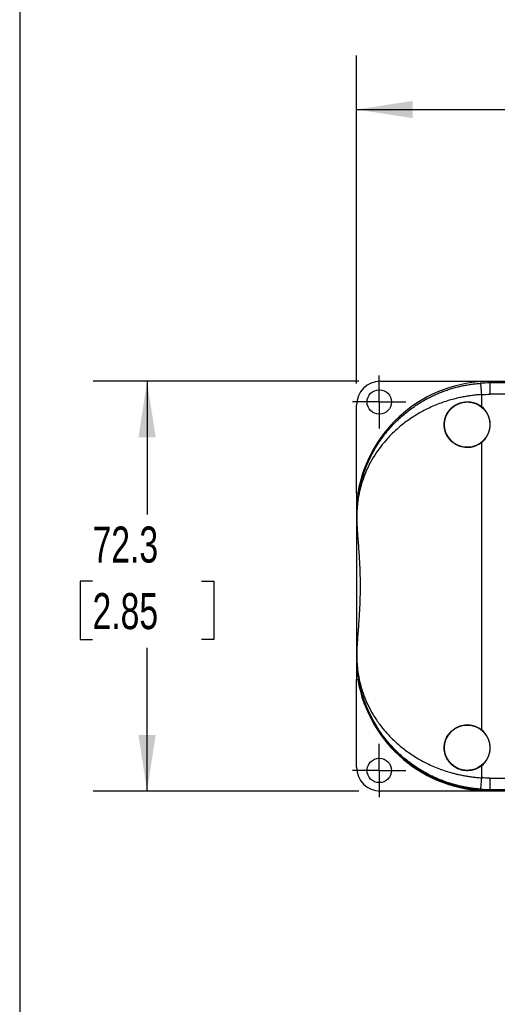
# Model space of a CAD drawing. Header units: millimetres. Extents: x 19 to 819, y 19 to 629.
# Tile 2 of 11: x 19 to 103, y 158 to 332. Entities that reach past the tile are written whole.
import ezdxf

# ---------------------------------------------------------------- set-up
doc = ezdxf.new("R2010")
doc.units = ezdxf.units.MM
doc.header["$LTSCALE"] = 3
doc.linetypes.add('SLD-Center', pattern=[19.05, 15.24, -1.27, 1.27, -1.27])
doc.linetypes.add('SLD-Solid', pattern=[0])
doc.layers.add('CENTER', color=40, linetype='SLD-Center')
doc.layers.add('DIMENSIONS', color=140, linetype='SLD-Solid', lineweight=25)
doc.layers.add('TEXT', color=140, linetype='SLD-Solid', lineweight=25)
doc.styles.add('SLDTEXTSTYLE0', font='TXT', dxfattribs={"width": 0.7})
doc.dimstyles.new('SLDDIMSTYLE0', dxfattribs={"dimtxt": 6.474023, "dimasz": 9.906, "dimexe": 0, "dimexo": 0.0625, "dimgap": 1.618506, "dimtad": 0, "dimtih": 1, "dimtoh": 1, "dimrnd": 1e-09, "dimzin": 12, "dimdsep": 46, "dimtxsty": 'SLDTEXTSTYLE0', "dimsah": 1, "dimcen": 0.09, "dimadec": 0, "dimazin": 3, "dimtfac": 1, "dimtofl": 0, "dimtmove": 0, "dimatfit": 3, "dimfxl": 0, "dimfrac": 2, "dimtolj": 1, "dimtzin": 12, "dimarcsym": 0})
doc.dimstyles.new('SLDDIMSTYLE1', dxfattribs={"dimtxt": 6.474023, "dimasz": 9.906, "dimexe": 0, "dimexo": 0.0625, "dimgap": 1.618506, "dimtad": 0, "dimtih": 1, "dimtoh": 1, "dimrnd": 1e-09, "dimzin": 4, "dimdsep": 46, "dimtxsty": 'SLDTEXTSTYLE0', "dimsah": 1, "dimcen": 0.09, "dimadec": 0, "dimazin": 1, "dimtfac": 1, "dimtofl": 0, "dimtmove": 0, "dimatfit": 3, "dimfxl": 0, "dimfrac": 2, "dimtolj": 1, "dimtzin": 12, "dimarcsym": 0})

# ---------------------------------------------------------------- blocks, each defined once
blk = doc.blocks.new('_D')
at = {"layer": 'DIMENSIONS'}
for p, q in [((78.82, 267.94), (31.97, 267.94)), ((41.5, 267.94), (41.5, 244.41)), ((31.88, 232.68), (29.71, 232.68)), ((29.71, 232.68), (29.71, 222.39)), ((51.12, 232.68), (53.29, 232.68)), ((53.29, 232.68), (53.29, 222.39)), ((29.71, 222.39), (31.88, 222.39)), ((53.29, 222.39), (51.12, 222.39)), ((41.5, 195.64), (41.5, 220.94)), ((78.82, 195.64), (31.97, 195.64))]:
    blk.add_line(p, q, dxfattribs=at)
for points in [[(41.5, 267.94), (39.98, 258.03), (43.02, 258.03)], [(41.5, 195.64), (43.02, 205.55), (39.98, 205.55)]]:
    blk.add_solid(points, dxfattribs=at)
at = {"layer": 'DIMENSIONS', "char_height": 6.35, "attachment_point": 1, "style": 'SLDTEXTSTYLE0'}
for s, insert in [('72.3', (31.88, 242.31)), ('2.85', (31.88, 230.57))]:
    blk.add_mtext(s, dxfattribs=dict(at, insert=insert))
blk = doc.blocks.new('_D_1')
at = {"layer": 'DIMENSIONS'}
for p, q in [((78.43, 267.55), (78.43, 325.39)), ((234.43, 267.55), (234.43, 325.39)), ((78.43, 315.87), (141.56, 315.87)), ((150.33, 315.87), (148.16, 315.87)), ((148.16, 315.87), (148.16, 305.58)), ((169.57, 315.87), (171.74, 315.87)), ((171.74, 315.87), (171.74, 305.58)), ((234.43, 315.87), (178.34, 315.87)), ((148.16, 305.58), (150.33, 305.58)), ((171.74, 305.58), (169.57, 305.58))]:
    blk.add_line(p, q, dxfattribs=at)
for points in [[(78.43, 315.87), (88.33, 314.35), (88.33, 317.39)], [(234.43, 315.87), (224.52, 317.39), (224.52, 314.35)]]:
    blk.add_solid(points, dxfattribs=at)
at = {"layer": 'DIMENSIONS', "char_height": 6.35, "attachment_point": 1, "style": 'SLDTEXTSTYLE0'}
for s, insert in [('156.0', (147.64, 325.5)), ('6.14', (150.33, 313.77))]:
    blk.add_mtext(s, dxfattribs=dict(at, insert=insert))
blk = doc.blocks.new('SW_CENTERMARKSYMBOL_1')
at = {"layer": 'CENTER', "color": 0}
for p, q in [((0, 2.54), (0, 4.69)), ((0, 0), (0, 2.54)), ((-2.54, 0), (-4.69, 0)), ((0, 0), (-2.54, 0)), ((0, 0), (0, -2.54)), ((0, 0), (2.54, 0)), ((2.54, 0), (4.69, 0)), ((0, -2.54), (0, -4.69))]:
    blk.add_line(p, q, dxfattribs=at)
blk = doc.blocks.new('SW_CENTERMARKSYMBOL_3')
at = {"layer": 'CENTER', "color": 0}
for p, q in [((0, 2.54), (0, 4.69)), ((0, 0), (0, 2.54)), ((-2.54, 0), (-4.69, 0)), ((0, 0), (-2.54, 0)), ((0, 0), (0, -2.54)), ((0, 0), (2.54, 0)), ((2.54, 0), (4.69, 0)), ((0, -2.54), (0, -4.69))]:
    blk.add_line(p, q, dxfattribs=at)

msp = doc.modelspace()

# ---------------------------------------------------------------- linework, layer by layer
for p, q in [((82.629, 267.937), (108.929, 267.937)), ((108.275, 267.909), (101.929, 267.909)), ((101.929, 267.789), (101.929, 267.638)), ((101.929, 267.638), (101.929, 265.638)), ((210.929, 267.638), (101.929, 267.638)), ((100.429, 265.586), (100.429, 263.475)), ((210.929, 265.638), (101.929, 265.638)), ((78.429, 248.228), (78.429, 263.737)), ((100.429, 257.104), (100.429, 206.475)), ((78.429, 248.228), (78.429, 215.351)), ((78.429, 248.228), (78.764, 248.228)), ((78.471, 244.29), (78.464, 244.29)), ((78.475, 244.29), (78.471, 244.29)), ((78.471, 244.29), (78.471, 242.959)), ((78.475, 244.29), (78.475, 242.808)), ((78.471, 219.29), (78.471, 220.62)), ((78.475, 220.772), (78.475, 219.29)), ((78.471, 219.29), (78.464, 219.29)), ((78.471, 219.29), (78.475, 219.29)), ((78.429, 215.351), (78.764, 215.351)), ((78.429, 199.843), (78.429, 215.351)), ((100.429, 200.104), (100.429, 197.994)), ((101.929, 197.941), (210.929, 197.941)), ((101.929, 197.941), (101.929, 195.941)), ((108.929, 195.643), (82.629, 195.643)), ((101.929, 195.941), (210.929, 195.941)), ((101.929, 195.941), (101.929, 195.79)), ((101.929, 195.79), (107.798, 195.79)), ((101.929, 195.671), (108.275, 195.671))]:
    msp.add_line(p, q)
for centre, radius in [((82.429, 264.29), 2.15), ((97.929, 260.29), 4), ((97.929, 203.29), 4), ((82.429, 199.29), 2.15)]:
    msp.add_circle(centre, radius)
for centre, radius, start, end in [((101.929, 244.29), 23.619, 90, 170.40127), ((101.929, 244.29), 23.349, 90, 94.02903), ((97.929, 260.29), 4.049, 308.12415, 51.87585), ((101.929, 219.29), 23.619, 189.59873, 270), ((101.929, 219.29), 23.5, 191.6872, 270), ((97.929, 203.29), 4.049, 308.12415, 51.87585), ((101.929, 219.29), 23.349, 265.97097, 270)]:
    msp.add_arc(centre, radius, start, end)
for centre, major_axis, ratio, start_param, end_param in [((82.629, 263.737), (0, 4.2), 0.9999831, 0, 1.5707963), ((78.389, 231.79), (0, 18), 0.0058178, 5.381819, 5.4800365), ((78.389, 231.79), (0, 18), 0.0058178, 3.9447415, 4.0429589), ((82.629, 199.843), (0, -4.2), 0.9999831, 4.712389, 6.2831853)]:
    msp.add_ellipse(centre, major_axis=major_axis, ratio=ratio, start_param=start_param, end_param=end_param)
for points, knots in [([(78.471, 244.29), (78.471, 244.329), (78.471, 244.408), (78.472, 244.529), (78.474, 244.654), (78.477, 244.783), (78.48, 244.917), (78.484, 245.054), (78.49, 245.196), (78.496, 245.342), (78.51, 245.605), (78.536, 246.005), (78.582, 246.526), (78.647, 247.103), (78.736, 247.748), (78.893, 248.676), (79.126, 249.748), (79.421, 250.823), (79.668, 251.598), (79.968, 252.455), (80.365, 253.454), (80.918, 254.642), (81.639, 255.995), (82.575, 257.49), (83.859, 259.191), (85.332, 260.81), (87.011, 262.329), (88.787, 263.651), (90.291, 264.567), (91.446, 265.17), (92.22, 265.539), (93.003, 265.878), (93.795, 266.187), (94.594, 266.466), (95.398, 266.715), (96.207, 266.934), (97.02, 267.123), (97.836, 267.283), (98.653, 267.412), (99.47, 267.515), (100.016, 267.559), (100.288, 267.581)], [0, 0, 0, 0, 0.0028726, 0.0058693, 0.009008, 0.0123043, 0.0157716, 0.0194214, 0.0232636, 0.0273067, 0.0315581, 0.045677, 0.0625822, 0.0794067, 0.0999653, 0.1242611, 0.1695664, 0.2051947, 0.2311491, 0.2474321, 0.2919998, 0.3331087, 0.3707661, 0.4348954, 0.4948309, 0.5622479, 0.6263283, 0.6872386, 0.7451726, 0.7678375, 0.7901781, 0.812212, 0.8339577, 0.8554345, 0.8766623, 0.8976617, 0.918454, 0.9390611, 0.9595057, 0.9798108, 1, 1, 1, 1]), ([(100.288, 267.581), (100.288, 267.578), (100.303, 267.366), (100.356, 266.619), (100.391, 266.113), (100.429, 265.586)], [0, 0, 0, 0, 0.5, 0.5, 1, 1, 1, 1]), ([(100.429, 265.586), (100.286, 265.576), (100.002, 265.556), (99.576, 265.518), (99.15, 265.473), (98.724, 265.421), (98.298, 265.361), (97.873, 265.295), (97.448, 265.221), (97.025, 265.14), (96.602, 265.053), (96.181, 264.958), (95.761, 264.855), (94.688, 264.575), (92.972, 264.018), (90.787, 263.063), (88.754, 261.932), (86.951, 260.694), (85.309, 259.323), (83.438, 257.444), (81.467, 254.856), (80.076, 252.128), (79.369, 250.094), (79.057, 248.956), (78.854, 248.067), (78.699, 247.206), (78.599, 246.448), (78.542, 245.862), (78.512, 245.454), (78.494, 245.13), (78.485, 244.888), (78.479, 244.672), (78.476, 244.478), (78.475, 244.351), (78.475, 244.29)], [0, 0, 0, 0, 0.0105574, 0.0211356, 0.0317374, 0.0423659, 0.0530237, 0.0637138, 0.0744389, 0.0852019, 0.0960053, 0.1068521, 0.1177448, 0.1286861, 0.1910149, 0.2562742, 0.3178374, 0.3823333, 0.442951, 0.5074344, 0.6256929, 0.7552872, 0.8169251, 0.8488458, 0.8784955, 0.9122223, 0.9398636, 0.956453, 0.970288, 0.9783059, 0.9852912, 0.9905822, 0.995453, 1, 1, 1, 1]), ([(100.429, 257.104), (100.127, 256.867), (99.799, 256.678), (99.27, 256.465), (99.087, 256.405), (98.72, 256.314), (98.534, 256.282), (98.159, 256.243), (97.968, 256.237), (97.59, 256.251), (97.403, 256.271), (96.85, 256.37), (96.487, 256.49), (95.985, 256.735), (95.824, 256.829), (95.514, 257.038), (95.365, 257.154), (94.948, 257.529), (94.707, 257.814), (94.304, 258.456), (94.15, 258.799), (93.992, 259.344), (93.952, 259.533), (93.898, 259.908), (93.885, 260.097), (93.885, 260.475), (93.898, 260.666), (93.951, 261.044), (93.991, 261.229), (94.147, 261.773), (94.305, 262.124), (94.603, 262.6), (94.713, 262.751), (94.955, 263.039), (95.087, 263.175), (95.503, 263.55), (95.813, 263.76), (96.489, 264.091), (96.843, 264.207), (97.4, 264.308), (97.589, 264.328), (97.965, 264.343), (98.153, 264.337), (98.528, 264.299), (98.717, 264.266), (99.086, 264.175), (99.266, 264.116), (99.792, 263.905), (100.127, 263.712), (100.429, 263.475)], [0, 0, 0, 0, 0.0625, 0.0625, 0.09375, 0.09375, 0.125, 0.125, 0.15625, 0.15625, 0.1875, 0.1875, 0.25, 0.25, 0.28125, 0.28125, 0.3125, 0.3125, 0.375, 0.375, 0.4375, 0.4375, 0.46875, 0.46875, 0.5, 0.5, 0.53125, 0.53125, 0.5625, 0.5625, 0.625, 0.625, 0.65625, 0.65625, 0.6875, 0.6875, 0.75, 0.75, 0.8125, 0.8125, 0.84375, 0.84375, 0.875, 0.875, 0.90625, 0.90625, 0.9375, 0.9375, 1, 1, 1, 1]), ([(78.916, 249.05), (78.88, 248.878), (78.847, 248.708), (78.795, 248.418), (78.775, 248.3), (78.764, 248.228)], [0, 0, 0, 0, 0.5, 0.5, 1, 1, 1, 1]), ([(78.764, 248.228), (78.69, 247.754), (78.614, 247.187), (78.499, 245.875), (78.46, 245.13), (78.464, 244.29)], [0, 0, 0, 0, 0.5, 0.5, 1, 1, 1, 1]), ([(78.475, 242.808), (78.515, 242.019), (78.575, 241.191), (78.706, 239.461), (78.776, 238.559), (78.871, 237.146), (78.9, 236.67), (78.952, 235.713), (78.975, 235.231), (79.031, 233.776), (79.052, 232.793), (79.052, 231.299), (79.047, 230.8), (79.027, 229.814), (79.013, 229.325), (78.957, 227.869), (78.903, 226.913), (78.808, 225.502), (78.775, 225.038), (78.707, 224.132), (78.673, 223.689), (78.575, 222.389), (78.515, 221.561), (78.475, 220.772)], [0, 0, 0, 0, 0.125, 0.125, 0.25, 0.25, 0.3125, 0.3125, 0.375, 0.375, 0.5, 0.5, 0.5625, 0.5625, 0.625, 0.625, 0.75, 0.75, 0.8125, 0.8125, 0.875, 0.875, 1, 1, 1, 1]), ([(78.464, 219.29), (78.46, 218.45), (78.499, 217.705), (78.614, 216.393), (78.69, 215.825), (78.764, 215.351)], [0, 0, 0, 0, 0.5, 0.5, 1, 1, 1, 1]), ([(100.288, 195.999), (100.147, 196.009), (99.865, 196.031), (99.443, 196.072), (99.021, 196.121), (98.598, 196.178), (98.176, 196.243), (97.754, 196.315), (97.333, 196.395), (96.912, 196.484), (96.493, 196.58), (96.074, 196.683), (95.656, 196.795), (95.24, 196.915), (94.825, 197.043), (94.411, 197.178), (93.999, 197.322), (93.59, 197.474), (93.182, 197.633), (92.776, 197.8), (92.08, 198.103), (91.101, 198.575), (89.871, 199.262), (88.669, 200.032), (87.205, 201.101), (85.533, 202.558), (83.503, 204.761), (81.463, 207.698), (80.218, 210.371), (79.559, 212.306), (79.252, 213.346), (79.005, 214.364), (78.853, 215.151), (78.758, 215.707), (78.687, 216.178), (78.62, 216.705), (78.569, 217.196), (78.53, 217.656), (78.505, 218.058), (78.49, 218.375), (78.481, 218.621), (78.475, 218.854), (78.472, 219.076), (78.471, 219.22), (78.471, 219.29)], [0, 0, 0, 0, 0.0104376, 0.0209004, 0.0313916, 0.0419145, 0.0524722, 0.063068, 0.0737051, 0.0843864, 0.0951151, 0.1058943, 0.1167268, 0.1276157, 0.1385639, 0.1495741, 0.1606493, 0.1717922, 0.1830054, 0.1942917, 0.2056536, 0.2419361, 0.2792975, 0.3178062, 0.3575247, 0.4288192, 0.5053566, 0.6189309, 0.7526467, 0.7816306, 0.8144096, 0.856579, 0.8822118, 0.8913012, 0.9107771, 0.9274693, 0.9413812, 0.9566297, 0.9694679, 0.9766804, 0.9832829, 0.9893245, 0.9948693, 1, 1, 1, 1]), ([(78.475, 219.29), (78.475, 219.26), (78.475, 219.198), (78.476, 219.105), (78.477, 219.01), (78.479, 218.913), (78.482, 218.814), (78.486, 218.661), (78.494, 218.449), (78.512, 218.126), (78.542, 217.718), (78.589, 217.23), (78.656, 216.693), (78.747, 216.103), (78.877, 215.412), (79.056, 214.623), (79.368, 213.487), (79.867, 212.057), (80.615, 210.407), (81.536, 208.774), (82.606, 207.219), (83.877, 205.691), (85.303, 204.262), (86.948, 202.89), (88.753, 201.647), (90.786, 200.516), (92.97, 199.562), (94.782, 198.975), (96.058, 198.65), (96.782, 198.487), (97.509, 198.346), (98.238, 198.225), (98.968, 198.126), (99.698, 198.047), (100.185, 198.011), (100.429, 197.994)], [0, 0, 0, 0, 0.002241, 0.0045495, 0.0069394, 0.0094236, 0.0120133, 0.0147185, 0.0217025, 0.0297158, 0.0435254, 0.0601239, 0.0779911, 0.0984359, 0.1214653, 0.1511223, 0.1829726, 0.2445653, 0.3082423, 0.3682554, 0.4321949, 0.4925195, 0.556774, 0.6175928, 0.6823184, 0.7438247, 0.8088617, 0.8712771, 0.8900498, 0.9086717, 0.9271563, 0.9455172, 0.9637686, 0.9819247, 1, 1, 1, 1]), ([(78.764, 215.351), (78.775, 215.28), (78.795, 215.162), (78.847, 214.873), (78.88, 214.702), (78.916, 214.529)], [0, 0, 0, 0, 0.5, 0.5, 1, 1, 1, 1]), ([(100.429, 200.104), (100.127, 199.867), (99.799, 199.678), (99.27, 199.465), (99.087, 199.405), (98.72, 199.314), (98.534, 199.282), (98.159, 199.243), (97.968, 199.237), (97.59, 199.251), (97.403, 199.271), (96.85, 199.37), (96.487, 199.49), (95.985, 199.735), (95.824, 199.829), (95.514, 200.038), (95.365, 200.154), (94.948, 200.529), (94.707, 200.814), (94.304, 201.456), (94.15, 201.799), (93.992, 202.344), (93.952, 202.533), (93.898, 202.908), (93.885, 203.097), (93.885, 203.475), (93.898, 203.666), (93.951, 204.044), (93.991, 204.229), (94.147, 204.773), (94.305, 205.124), (94.603, 205.6), (94.713, 205.751), (94.955, 206.039), (95.087, 206.175), (95.503, 206.55), (95.813, 206.76), (96.489, 207.091), (96.843, 207.207), (97.4, 207.308), (97.589, 207.328), (97.965, 207.343), (98.153, 207.337), (98.528, 207.299), (98.717, 207.266), (99.086, 207.175), (99.266, 207.116), (99.792, 206.905), (100.127, 206.712), (100.429, 206.475)], [0, 0, 0, 0, 0.0625, 0.0625, 0.09375, 0.09375, 0.125, 0.125, 0.15625, 0.15625, 0.1875, 0.1875, 0.25, 0.25, 0.28125, 0.28125, 0.3125, 0.3125, 0.375, 0.375, 0.4375, 0.4375, 0.46875, 0.46875, 0.5, 0.5, 0.53125, 0.53125, 0.5625, 0.5625, 0.625, 0.625, 0.65625, 0.65625, 0.6875, 0.6875, 0.75, 0.75, 0.8125, 0.8125, 0.84375, 0.84375, 0.875, 0.875, 0.90625, 0.90625, 0.9375, 0.9375, 1, 1, 1, 1]), ([(100.429, 197.994), (100.391, 197.467), (100.356, 196.961), (100.303, 196.213), (100.288, 196.002), (100.288, 195.999)], [0, 0, 0, 0, 0.5, 0.5, 1, 1, 1, 1])]:
    msp.add_open_spline(points, degree=3, knots=knots)
for points in [[(100.429, 265.586), (100.929, 265.621), (101.427, 265.638), (101.929, 265.638)], [(78.471, 242.959), (78.471, 242.909), (78.473, 242.859), (78.475, 242.808)], [(78.475, 220.772), (78.473, 220.721), (78.471, 220.67), (78.471, 220.62)], [(101.929, 197.941), (101.427, 197.941), (100.929, 197.959), (100.429, 197.994)]]:
    msp.add_open_spline(points, degree=3)
at = {"layer": 'TEXT'}
msp.add_line((19.05, 628.65), (19.05, 19.05), dxfattribs=at)

# ---------------------------------------------------------------- block references
at = {"layer": 'CENTER'}
for name, p in [('SW_CENTERMARKSYMBOL_1', (82.429, 264.29)), ('SW_CENTERMARKSYMBOL_3', (82.429, 199.29))]:
    msp.add_blockref(name, p, dxfattribs=at)

# ---------------------------------------------------------------- dimensions: what is measured, and where the dimension line sits
at = {"layer": 'DIMENSIONS'}
dim = msp.add_linear_dim(base=(234.429, 315.87), p1=(78.429, 263.737), p2=(234.429, 263.737), dimstyle='SLDDIMSTYLE1', dxfattribs=at)
dim.commit()
dim.dimension.update_dxf_attribs({"geometry": '_D_1', "text_midpoint": (159.951, 315.87), "dimtype": 160})
dim = msp.add_linear_dim(base=(41.5, 195.643), p1=(82.629, 267.937), p2=(82.629, 195.643), angle=90, dimstyle='SLDDIMSTYLE0', dxfattribs=at)
dim.commit()
dim.dimension.update_dxf_attribs({"geometry": '_D', "text_midpoint": (41.5, 232.676), "dimtype": 160})

doc.saveas('drawing.dxf')
